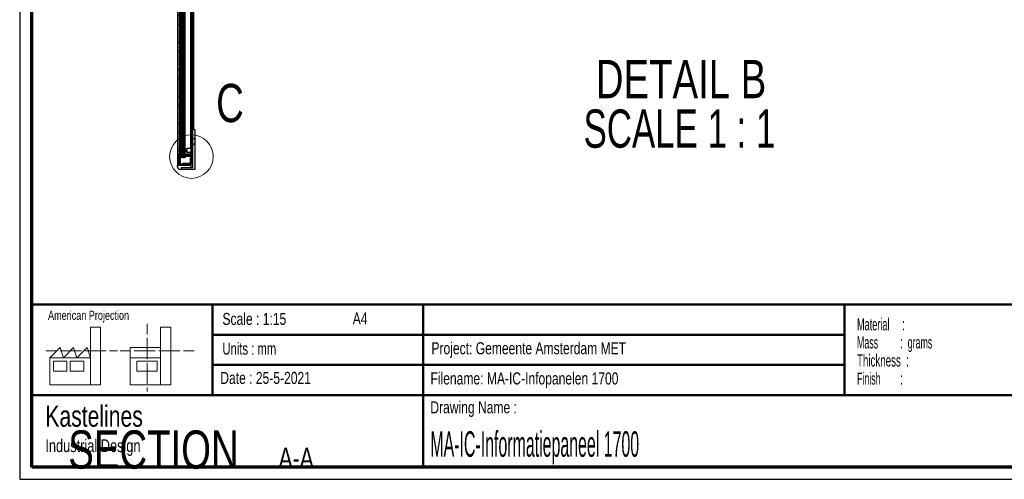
# Paper-space layout 'Sheet4' of a CAD drawing. Header units: millimetres. Extents: x 7 to 291, y 7 to 204.
# Tile 1 of 3: x 7 to 170, y 7 to 83. Entities that reach past the tile are written whole.
import ezdxf

# ---------------------------------------------------------------- set-up
doc = ezdxf.new("R2010")
doc.units = ezdxf.units.MM
for name, color, linetype in [('BORDERS', 7, 'Continuous'), ('DRAWING', 7, 'Continuous'), ('TEXT_SHEET_FORMAT', 7, 'Continuous')]:
    doc.layers.add(name, color=color, linetype=linetype)
doc.styles.add('SLDTEXTSTYLE0', font='TXT', dxfattribs={"width": 0.7})
doc.styles.add('SLDTEXTSTYLE1', font='TXT', dxfattribs={"width": 0.75})
doc.styles.add('SLDTEXTSTYLE3', font='TXT', dxfattribs={"width": 0.5675})
doc.styles.add('SLDTEXTSTYLE4', font='TXT', dxfattribs={"width": 0.55})
doc.styles.add('SLDTEXTSTYLE5', font='TXT', dxfattribs={"width": 0.605})
doc.styles.add('SLDTEXTSTYLE6', font='TXT', dxfattribs={"width": 0.549})
doc.styles.add('SLDTEXTSTYLE7', font='TXT', dxfattribs={"width": 0.467045})
doc.styles.add('SLDTEXTSTYLE8', font='TXT', dxfattribs={"width": 0.681818})

# ---------------------------------------------------------------- blocks, each defined once
blk = doc.blocks.new('SW_NOTE_0_26')
at = {"layer": 'TEXT_SHEET_FORMAT', "color": 0, "char_height": 2, "attachment_point": 1}
for s, insert, style in [('Material     :', (0, 2.58), 'SLDTEXTSTYLE3'), ('Mass         :  grams', (0, -0.42), 'SLDTEXTSTYLE4'), ('Thickness  :', (0, -3.42), 'SLDTEXTSTYLE5'), ('Finish        :', (0, -6.42), 'SLDTEXTSTYLE6')]:
    blk.add_mtext(s, dxfattribs=dict(at, insert=insert, style=style))
blk = doc.blocks.new('SW_NOTE_0_27')
at = {"layer": 'DRAWING', "color": 0, "attachment_point": 1, "style": 'SLDTEXTSTYLE1'}
for s, insert, char_height in [('Kastelines', (0, 4.51), 3.5), ('Industrial Design', (0, -1.09), 2.1167)]:
    blk.add_mtext(s, dxfattribs=dict(at, insert=insert, char_height=char_height))
blk = doc.blocks.new('SW_NOTE_0_28')
at = {"layer": 'DRAWING', "color": 0, "attachment_point": 2, "style": 'SLDTEXTSTYLE1'}
for s, insert, char_height in [('SECTION', (17.36, 8.19), 6.35), ('A-A', (41.06, 5.35), 3.5)]:
    blk.add_mtext(s, dxfattribs=dict(at, insert=insert, char_height=char_height))
blk = doc.blocks.new('SW_NOTE_0_29')
at = {"layer": 'DRAWING', "color": 0, "char_height": 6.35, "attachment_point": 2}
for s, insert, style in [('DETAIL B', (16.57, 8.19), 'SLDTEXTSTYLE1'), ('SCALE 1 : 1', (16.31, -0.03), 'SLDTEXTSTYLE8')]:
    blk.add_mtext(s, dxfattribs=dict(at, insert=insert, style=style))

psp = doc.layouts.new('Sheet4')

# ---------------------------------------------------------------- hatches: boundary and pattern name
at = {"linetype": 'Continuous', "lineweight": 18}
h = psp.add_hatch(dxfattribs=at)
h.set_pattern_fill('ANSI34', style=0)
edge = h.paths.add_edge_path(flags=0)
edge.add_line((34.17, 60.36), (33.66, 60.36))
edge.add_line((33.66, 60.36), (33.66, 60.49))
edge.add_line((33.66, 60.49), (34.17, 60.49))
edge.add_arc((34.17, 60.51), 0.02, 270, 360)
edge.add_line((34.19, 60.51), (34.19, 60.52))
edge.add_arc((34.17, 60.52), 0.02, 0, 66.9918)
edge.add_arc((33.66, 59.31), 1.33, 66.9918, 90)
edge.add_line((33.66, 60.64), (33.44, 60.64))
edge.add_arc((33.44, 60.42), 0.217, 90, 180)
edge.add_arc((33.44, 60.42), 0.217, 180, 270)
edge.add_line((33.44, 60.21), (33.66, 60.21))
edge.add_arc((33.66, 61.54), 1.33, 270, 293.0082)
edge.add_arc((34.17, 60.33), 0.02, 293.0082, 360)
edge.add_line((34.19, 60.33), (34.19, 60.34))
edge.add_arc((34.17, 60.34), 0.02, 0, 90)
edge = h.paths.add_edge_path(flags=0)
edge.add_line((33.44, 60.56), (33.56, 60.56))
edge.add_line((33.56, 60.56), (33.56, 60.29))
edge.add_line((33.56, 60.29), (33.44, 60.29))
edge.add_arc((33.44, 60.42), 0.137, 180, 270, ccw=False)
edge.add_arc((33.44, 60.42), 0.137, 90, 180, ccw=False)
at = {"layer": 'DRAWING', "linetype": 'Continuous', "lineweight": 18}
h = psp.add_hatch(dxfattribs=at)
h.set_pattern_fill('ANSI37', color=256, style=0)
h.paths.add_polyline_path([(33.04, 176.22), (32.78, 176.22), (32.78, 58.89), (33.04, 58.89), (33.04, 60.89), (33.04, 60.89), (33.04, 174.22), (33.04, 174.22)], flags=0)
h = psp.add_hatch(dxfattribs=at)
h.set_pattern_fill('ANSI38', color=256, style=0)
edge = h.paths.add_edge_path(flags=0)
edge.add_line((33.66, 60.49), (33.66, 60.36))
edge.add_line((33.66, 60.36), (35.09, 60.36))
edge.add_arc((35.09, 60.59), 0.233, 270, 360)
edge.add_line((35.32, 60.59), (35.32, 174.52))
edge.add_arc((35.09, 174.52), 0.233, 0, 90)
edge.add_line((35.09, 174.76), (33.66, 174.76))
edge.add_line((33.66, 174.76), (33.66, 174.62))
edge.add_line((33.66, 174.62), (35.09, 174.62))
edge.add_arc((35.09, 174.52), 0.1, 0, 90, ccw=False)
edge.add_line((35.19, 174.52), (35.19, 60.59))
edge.add_arc((35.09, 60.59), 0.1, 270, 360, ccw=False)
edge.add_line((35.09, 60.49), (33.66, 60.49))
h = psp.add_hatch(dxfattribs=at)
h.set_pattern_fill('ANSI31', color=256, style=0)
h.paths.add_polyline_path([(33.72, 173.56), (33.69, 173.56), (33.69, 60.22), (33.72, 60.22)], flags=0)
h = psp.add_hatch(dxfattribs=at)
h.set_pattern_fill('ANSI32', color=256, style=0)
edge = h.paths.add_edge_path(flags=0)
edge.add_line((33.86, 60.92), (33.86, 174.19))
edge.add_arc((33.99, 174.19), 0.133, 90, 180, ccw=False)
edge.add_line((33.99, 174.32), (34.92, 174.32))
edge.add_arc((34.92, 174.19), 0.133, 0, 90, ccw=False)
edge.add_line((35.06, 174.19), (35.06, 173.26))
edge.add_line((35.06, 173.26), (35.19, 173.26))
edge.add_line((35.19, 173.26), (35.19, 174.19))
edge.add_arc((34.92, 174.19), 0.267, 360, 450)
edge.add_line((34.92, 174.46), (33.99, 174.46))
edge.add_arc((33.99, 174.19), 0.267, 90, 180)
edge.add_line((33.72, 174.19), (33.72, 60.92))
edge.add_arc((33.99, 60.92), 0.267, 180, 270)
edge.add_line((33.99, 60.66), (34.92, 60.66))
edge.add_arc((34.92, 60.92), 0.267, 270, 360)
edge.add_line((35.19, 60.92), (35.19, 61.86))
edge.add_line((35.19, 61.86), (35.06, 61.86))
edge.add_line((35.06, 61.86), (35.06, 60.92))
edge.add_arc((34.92, 60.92), 0.133, -90, 0, ccw=False)
edge.add_line((34.92, 60.79), (33.99, 60.79))
edge.add_arc((33.99, 60.92), 0.133, 180, 270, ccw=False)
h = psp.add_hatch(dxfattribs=at)
h.set_pattern_fill('ANSI38', color=256, style=0)
h.paths.add_polyline_path([(35.66, 58.22), (35.66, 64.89), (35.32, 64.89), (35.32, 58.56), (33.46, 58.56), (33.46, 58.22)], flags=0)
h = psp.add_hatch(dxfattribs=at)
h.set_pattern_fill('ANSI38', color=256, style=0)
h.paths.add_polyline_path([(33.06, 60.89), (33.06, 58.89), (35.06, 58.89), (35.06, 59.09), (33.26, 59.09), (33.26, 60.89)], flags=0)
h = psp.add_hatch(dxfattribs=at)
h.set_pattern_fill('ANSI32', color=256, style=0)
edge = h.paths.add_edge_path(flags=0)
edge.add_line((34.99, 59.32), (34.99, 60.12))
edge.add_line((34.99, 60.12), (34.86, 60.12))
edge.add_line((34.86, 60.12), (34.86, 59.32))
edge.add_arc((34.76, 59.32), 0.1, 270, 360, ccw=False)
edge.add_line((34.76, 59.22), (33.66, 59.22))
edge.add_line((33.66, 59.22), (33.66, 59.09))
edge.add_line((33.66, 59.09), (34.76, 59.09))
edge.add_arc((34.76, 59.32), 0.233, 270, 360)

# ---------------------------------------------------------------- linework, layer by layer
at = {"color": 7, "linetype": 'Continuous', "lineweight": 25}
for p, q in [((32.78, 176.22), (32.78, 58.89)), ((33.04, 174.22), (33.04, 60.89)), ((33.04, 174.22), (33.04, 60.89)), ((33.06, 174.22), (33.06, 60.89)), ((33.26, 174.22), (33.26, 60.89)), ((33.44, 174.47), (33.44, 60.64)), ((33.66, 174.47), (33.66, 60.64)), ((33.69, 173.56), (33.69, 60.22)), ((33.72, 60.92), (33.72, 174.19)), ((33.72, 173.56), (33.72, 60.22)), ((33.86, 60.92), (33.86, 174.19)), ((33.99, 174.31), (33.99, 60.8)), ((35.19, 60.59), (35.19, 174.52)), ((35.32, 60.59), (35.32, 174.52)), ((35.06, 115.89), (35.06, 61.87)), ((35.52, 64.96), (35.52, 112.02)), ((35.52, 64.96), (35.32, 64.96)), ((35.32, 58.56), (35.32, 64.89)), ((35.32, 64.89), (35.66, 64.89)), ((35.52, 64.89), (35.52, 64.96)), ((35.66, 64.89), (35.66, 58.22)), ((33.04, 60.89), (33.04, 60.89)), ((33.04, 60.89), (33.04, 58.89)), ((33.26, 60.89), (33.06, 60.89)), ((33.06, 58.89), (33.06, 60.89)), ((33.26, 59.09), (33.26, 60.89)), ((33.44, 60.64), (33.66, 60.64)), ((33.44, 60.56), (33.56, 60.56)), ((33.56, 60.56), (33.56, 60.29)), ((33.99, 60.8), (34.92, 60.8)), ((34.92, 60.79), (33.99, 60.79)), ((34.92, 60.66), (33.99, 60.66)), ((34.19, 60.8), (34.19, 60.79)), ((34.19, 60.66), (34.19, 60.52)), ((34.19, 60.59), (35.09, 60.59)), ((34.19, 60.52), (34.19, 60.51)), ((34.31, 61.69), (34.21, 61.59)), ((34.21, 61.59), (34.21, 61.39)), ((34.21, 61.39), (34.21, 61.19)), ((34.21, 61.19), (34.31, 61.09)), ((35.06, 61.69), (34.31, 61.69)), ((34.31, 61.69), (34.31, 61.39)), ((34.31, 61.39), (34.31, 61.09)), ((34.31, 61.09), (35.06, 61.09)), ((35.19, 61.87), (35.06, 61.87)), ((35.06, 61.87), (35.06, 61.86)), ((35.06, 60.92), (35.06, 61.86)), ((35.06, 61.86), (35.19, 61.86)), ((35.06, 60.59), (35.06, 60.49)), ((35.09, 60.59), (35.19, 60.59)), ((35.19, 60.92), (35.19, 61.86)), ((33.04, 58.89), (32.78, 58.89)), ((32.79, 58.69), (32.79, 58.89)), ((35.06, 58.89), (33.06, 58.89)), ((35.06, 59.09), (33.26, 59.09)), ((33.56, 60.29), (33.44, 60.29)), ((33.66, 60.21), (33.44, 60.21)), ((34.17, 60.49), (33.66, 60.49)), ((33.66, 60.49), (33.66, 60.36)), ((35.09, 60.49), (33.66, 60.49)), ((33.66, 60.36), (34.17, 60.36)), ((35.09, 60.36), (33.66, 60.36)), ((33.66, 59.09), (33.66, 59.22)), ((34.76, 59.22), (33.66, 59.22)), ((34.76, 59.09), (33.66, 59.09)), ((33.72, 60.22), (33.69, 60.22)), ((34.19, 60.51), (34.19, 60.49)), ((34.19, 60.36), (34.19, 60.34)), ((34.19, 60.34), (34.19, 60.33)), ((34.86, 60.12), (34.86, 59.32)), ((34.99, 60.12), (34.86, 60.12)), ((34.99, 60.12), (34.99, 59.32)), ((35.01, 60), (35.01, 60.02)), ((35.01, 60.02), (35.3, 60.02)), ((35.01, 60), (35.01, 59.38)), ((35.3, 60), (35.01, 60)), ((35.01, 59.38), (35.3, 59.38)), ((35.01, 59.36), (35.01, 59.38)), ((35.3, 59.36), (35.01, 59.36)), ((35.06, 60.36), (35.06, 60.02)), ((35.06, 59.36), (35.06, 59.09)), ((35.06, 58.89), (35.06, 59.09)), ((35.3, 60), (35.3, 60.02)), ((35.3, 59.38), (35.3, 60)), ((35.3, 60), (35.32, 60)), ((35.3, 59.36), (35.3, 59.38)), ((35.32, 59.38), (35.3, 59.38)), ((33.46, 58.22), (33.26, 58.22)), ((33.46, 58.22), (33.46, 58.56)), ((33.46, 58.56), (35.32, 58.56)), ((35.66, 58.22), (33.46, 58.22))]:
    psp.add_line(p, q, dxfattribs=at)
at = {"color": 8, "linetype": 'Continuous', "lineweight": 25}
for p, q in [((34.92, 115.89), (34.92, 61.69)), ((33.44, 60.56), (33.44, 60.29)), ((34.18, 60.8), (34.18, 60.79)), ((34.18, 60.66), (34.18, 60.53)), ((34.92, 61.09), (34.92, 60.8)), ((35.09, 60.72), (35.09, 60.59)), ((34.99, 60), (35.01, 60)), ((35.01, 59.38), (34.99, 59.38)), ((35.06, 58.56), (35.06, 58.89))]:
    psp.add_line(p, q, dxfattribs=at)
at = {"color": 7, "linetype": 'Continuous', "lineweight": 18}
psp.add_circle((35.09, 60.36), 3.61, dxfattribs=at)
at = {"color": 7, "linetype": 'Continuous', "lineweight": 25}
for centre, radius, start, end in [((33.44, 60.42), 0.217, 90, 180), ((33.44, 60.42), 0.137, 90, 180), ((33.66, 59.31), 1.33, 66.9918, 90), ((33.99, 60.92), 0.267, 180, 270), ((33.99, 60.92), 0.133, 180, 270), ((34.17, 60.52), 0.02, 0, 66.9918), ((34.92, 60.94), 0.133, 270, 0), ((34.92, 60.92), 0.133, 270, 0), ((34.92, 60.92), 0.267, 270, 0), ((35.09, 60.59), 0.1, 270, 0), ((35.09, 60.59), 0.233, 270, 0), ((33.44, 60.42), 0.217, 180, 270), ((33.44, 60.42), 0.137, 180, 270), ((33.66, 61.54), 1.33, 270, 293.0082), ((34.17, 60.51), 0.02, 270, 0), ((34.17, 60.34), 0.02, 0, 90), ((34.17, 60.33), 0.02, 293.0082, 0), ((34.76, 59.32), 0.233, 270, 0), ((34.76, 59.32), 0.1, 270, 0), ((35.01, 60), 0.02, 90, 170.29), ((35.01, 59.38), 0.02, 189.71, 270), ((35.3, 60), 0.02, 0, 90), ((35.3, 59.38), 0.02, 270, 0), ((33.26, 58.69), 0.467, 180, 270)]:
    psp.add_arc(centre, radius, start, end, dxfattribs=at)
for centre, major_axis, ratio, start_param, end_param in [((33.99, 60.92), (0.133, 0), 0.911612, 3.141593, 4.712389), ((33.99, 60.92), (0.267, 0), 0.455806, 4.479378, 4.712389), ((34.92, 60.94), (0.267, 0), 0.5, 4.712389, 4.948428)]:
    psp.add_ellipse(centre, major_axis=major_axis, ratio=ratio, start_param=start_param, end_param=end_param, dxfattribs=at)
at = {"layer": 'BORDERS', "lineweight": 70}
for p, q in [((8.57, 8.78), (8.57, 201.78)), ((288.57, 8.78), (8.57, 8.78))]:
    psp.add_line(p, q, dxfattribs=at)
at = {"layer": 'BORDERS', "lineweight": 50}
for p, q in [((8.57, 35.78), (288.57, 35.78)), ((38.57, 35.78), (38.57, 20.78)), ((73.57, 35.78), (73.57, 8.78)), ((143.57, 35.78), (143.57, 20.78)), ((38.57, 30.78), (143.57, 30.78)), ((38.57, 25.78), (143.57, 25.78)), ((8.57, 20.78), (288.57, 20.78))]:
    psp.add_line(p, q, dxfattribs=at)
at = {"layer": 'TEXT_SHEET_FORMAT'}
for p, q in [((6.57, 203.78), (6.57, 6.78)), ((6.57, 6.78), (290.57, 6.78))]:
    psp.add_line(p, q, dxfattribs=at)
at = {"layer": 'TEXT_SHEET_FORMAT', "color": 7, "linetype": 'Continuous', "lineweight": 18}
for p, q in [((18.32, 26.97), (18.32, 32.04)), ((18.32, 32.04), (20, 32.04)), ((20, 32.04), (20, 22.47)), ((27.73, 32.6), (27.73, 30.84)), ((31.65, 32.03), (29.97, 32.03)), ((29.97, 32.03), (29.97, 22.47)), ((31.65, 26.97), (31.65, 32.03)), ((27.73, 30.25), (27.73, 28.49)), ((10.98, 28.1), (12.74, 28.1)), ((11.59, 26.97), (13.28, 28.66)), ((13.28, 28.66), (13.84, 26.97)), ((13.32, 28.1), (15.08, 28.1)), ((13.84, 26.97), (15.52, 28.66)), ((15.08, 28.1), (16.83, 28.1)), ((15.52, 28.66), (16.08, 26.97)), ((16.08, 26.97), (17.76, 28.66)), ((17.42, 28.1), (19.17, 28.1)), ((17.76, 28.66), (18.32, 26.97)), ((19.17, 28.1), (20.93, 28.1)), ((21.51, 28.1), (22.81, 28.1)), ((23.24, 28.1), (25, 28.1)), ((24.93, 28.66), (24.93, 26.97)), ((24.93, 28.66), (29.97, 28.66)), ((25.58, 28.1), (27.34, 28.1)), ((27.34, 28.1), (29.09, 28.1)), ((27.73, 28.49), (27.73, 26.73)), ((29.68, 28.1), (31.43, 28.1)), ((31.43, 28.1), (33.19, 28.1)), ((33.77, 28.1), (35.53, 28.1)), ((18.32, 26.97), (11.59, 26.97)), ((11.59, 26.97), (11.59, 22.47)), ((12.16, 26.41), (14.4, 26.41)), ((12.16, 24.72), (12.16, 26.41)), ((14.4, 26.41), (14.4, 24.72)), ((14.96, 26.41), (17.2, 26.41)), ((14.96, 24.72), (14.96, 26.41)), ((17.2, 26.41), (17.2, 24.72)), ((18.32, 26.97), (18.32, 22.47)), ((24.93, 26.97), (29.97, 26.97)), ((24.93, 26.97), (24.93, 22.47)), ((26.05, 26.41), (29.41, 26.41)), ((26.05, 24.72), (26.05, 26.41)), ((29.41, 26.41), (29.41, 24.72)), ((31.65, 26.97), (31.65, 22.47)), ((14.4, 24.72), (12.16, 24.72)), ((17.2, 24.72), (14.96, 24.72)), ((29.41, 24.72), (26.05, 24.72)), ((27.73, 26.14), (27.73, 24.38)), ((27.73, 24.38), (27.73, 22.62)), ((11.59, 22.47), (18.32, 22.47)), ((18.32, 22.47), (20, 22.47)), ((24.93, 22.47), (31.65, 22.47)), ((27.73, 22.03), (27.73, 21.34))]:
    psp.add_line(p, q, dxfattribs=at)

# ---------------------------------------------------------------- block references
at = {"layer": 'DRAWING'}
for name, p in [('SW_NOTE_0_29', (99.85, 68.22)), ('SW_NOTE_0_27', (10.83, 14.51)), ('SW_NOTE_0_28', (11.43, 6.71))]:
    psp.add_blockref(name, p, dxfattribs=at)
at = {"layer": 'TEXT_SHEET_FORMAT', "color": 218}
psp.add_blockref('SW_NOTE_0_26', (145.65, 30.93), dxfattribs=at)

# ---------------------------------------------------------------- texts
at = {"color": 7, "linetype": 'Continuous', "lineweight": 18, "insert": (39.2, 72.44), "char_height": 6.35, "attachment_point": 1, "style": 'SLDTEXTSTYLE1'}
psp.add_mtext('C', dxfattribs=at)
at = {"layer": 'TEXT_SHEET_FORMAT', "attachment_point": 1}
for s, insert, char_height, style in [('American Projection', (11.28, 34.76), 1.5, 'SLDTEXTSTYLE1'), ('Scale : 1:15', (40.25, 34.41), 2, 'SLDTEXTSTYLE1'), ('A4', (61.89, 34.49), 2, 'SLDTEXTSTYLE1'), ('Units : mm', (40.24, 29.48), 2, 'SLDTEXTSTYLE0'), ('Project: Gemeente Amsterdam MET', (74.96, 29.54), 2, 'SLDTEXTSTYLE1'), ('Date : 25-5-2021', (39.89, 24.62), 2, 'SLDTEXTSTYLE1'), ('Filename: MA-IC-Infopanelen 1700', (74.8, 24.53), 2, 'SLDTEXTSTYLE1'), ('Drawing Name :', (74.78, 19.74), 2, 'SLDTEXTSTYLE1')]:
    psp.add_mtext(s, dxfattribs=dict(at, insert=insert, char_height=char_height, style=style))
at = {"layer": 'TEXT_SHEET_FORMAT', "color": 218, "insert": (74.78, 14.76), "char_height": 4.2333, "attachment_point": 1, "style": 'SLDTEXTSTYLE7'}
psp.add_mtext('MA-IC-Informatiepaneel 1700', dxfattribs=at)

doc.saveas('drawing.dxf')
